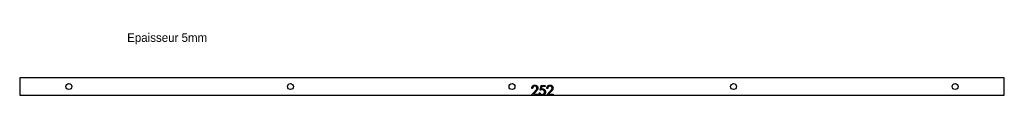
# Model space of a CAD drawing. Header units: millimetres. Extents: x -1000 to 1000, y -18 to 109.
import ezdxf

# ---------------------------------------------------------------- set-up
doc = ezdxf.new("R2010")
doc.units = ezdxf.units.MM

msp = doc.modelspace()

# ---------------------------------------------------------------- linework, layer by layer
at = {"color": 7, "linetype": 'Continuous', "lineweight": 25}
for p, q in [((-1000, 17.5), (-1000, -17.5)), ((1000, 17.5), (-1000, 17.5)), ((1000, -17.5), (1000, 17.5)), ((-1000, -17.5), (1000, -17.5))]:
    msp.add_line(p, q, dxfattribs=at)
at = {"color": 1, "linetype": 'Continuous', "lineweight": 25}
for p, q in [((56.9, -7.5), (59, 2.5)), ((59, 2.5), (67.2, 2.5)), ((60.4, 0.4), (59.3, -4.8)), ((67.2, 0.4), (60.4, 0.4)), ((67.2, 2.5), (67.2, 0.4)), ((39.2, -17.5), (47, -9.2)), ((41.8, -3.7), (40, -3.7)), ((48.5, -10.1), (43.5, -15.4)), ((43.5, -15.4), (52.8, -15.4)), ((52.8, -15.4), (52.8, -17.5)), ((54.9, -12.4), (56.7, -12.4)), ((70, -17.5), (77.8, -9.2)), ((72.6, -3.7), (70.8, -3.7)), ((79.3, -10.1), (74.3, -15.4)), ((74.3, -15.4), (83.6, -15.4)), ((83.6, -15.4), (83.6, -17.5))]:
    msp.add_line(p, q, dxfattribs=at)
at = {"color": 7, "linetype": 'Continuous', "lineweight": 25}
for centre in [(-900, 0), (-450, 0), (0, 0), (450, 0), (900, 0)]:
    msp.add_circle(centre, 6, dxfattribs=at)
at = {"color": 1, "linetype": 'Continuous', "lineweight": 25}
for points, knots in [([(40, -3.7), (40, -3.4), (40, -2.9), (40.1, -2.3), (40.3, -1.6), (40.5, -1), (40.8, -0.4), (41.1, 0.1), (41.5, 0.7), (41.9, 1.1), (42.4, 1.6), (42.9, 2), (43.4, 2.3), (44, 2.6), (44.6, 2.8), (45.2, 2.9), (45.9, 3), (46.3, 3), (46.5, 3)], [0, 0, 0, 0, 0.068799, 0.135118, 0.199001, 0.261934, 0.323531, 0.385435, 0.447216, 0.510018, 0.572511, 0.633364, 0.693217, 0.752555, 0.812558, 0.873261, 0.935543, 1, 1, 1, 1]), ([(46.4, 1), (46.3, 1), (46, 0.9), (45.5, 0.9), (45.1, 0.8), (44.7, 0.7), (44.3, 0.5), (43.9, 0.3), (43.6, 0), (43.2, -0.2), (42.9, -0.6), (42.7, -0.9), (42.4, -1.3), (42.2, -1.7), (42.1, -2.2), (41.9, -2.6), (41.8, -3.1), (41.8, -3.5), (41.8, -3.7)], [0, 0, 0, 0, 0.064451, 0.126571, 0.186922, 0.245924, 0.304098, 0.361781, 0.420577, 0.480272, 0.540224, 0.600658, 0.661916, 0.724435, 0.788853, 0.856287, 0.926338, 1, 1, 1, 1]), ([(50.8, -3.1), (50.8, -3), (50.8, -2.7), (50.7, -2.3), (50.6, -1.9), (50.5, -1.5), (50.3, -1.2), (50.1, -0.9), (49.8, -0.5), (49.5, -0.2), (49.2, 0), (48.9, 0.3), (48.5, 0.5), (48.1, 0.7), (47.7, 0.8), (47.3, 0.9), (46.9, 0.9), (46.6, 1), (46.4, 1)], [0, 0, 0, 0, 0.061969, 0.122129, 0.180999, 0.240162, 0.299865, 0.359951, 0.421742, 0.486546, 0.551508, 0.614995, 0.67724, 0.739715, 0.803039, 0.866487, 0.931969, 1, 1, 1, 1]), ([(46.5, 3), (46.7, 3), (47.2, 3), (47.8, 2.9), (48.4, 2.8), (49, 2.6), (49.5, 2.3), (50, 2), (50.5, 1.7), (50.9, 1.2), (51.3, 0.8), (51.6, 0.3), (51.9, -0.2), (52.2, -0.7), (52.3, -1.2), (52.5, -1.8), (52.5, -2.3), (52.6, -2.7), (52.6, -2.9)], [0, 0, 0, 0, 0.069475, 0.136517, 0.200789, 0.26383, 0.325735, 0.387291, 0.449509, 0.512968, 0.576275, 0.63758, 0.697903, 0.757172, 0.816599, 0.876653, 0.93729, 1, 1, 1, 1]), ([(70.8, -3.7), (70.8, -3.4), (70.8, -2.9), (70.9, -2.3), (71.1, -1.6), (71.3, -1), (71.6, -0.4), (71.9, 0.1), (72.3, 0.7), (72.7, 1.1), (73.2, 1.6), (73.7, 2), (74.2, 2.3), (74.8, 2.6), (75.4, 2.8), (76, 2.9), (76.6, 3), (77.1, 3), (77.3, 3)], [0, 0, 0, 0, 0.068799, 0.135118, 0.199001, 0.261934, 0.323531, 0.385435, 0.447216, 0.510018, 0.572511, 0.633364, 0.693217, 0.752555, 0.812558, 0.873261, 0.935543, 1, 1, 1, 1]), ([(77.2, 1), (77, 1), (76.7, 0.9), (76.3, 0.9), (75.9, 0.8), (75.4, 0.7), (75.1, 0.5), (74.7, 0.3), (74.3, 0), (74, -0.2), (73.7, -0.6), (73.4, -0.9), (73.2, -1.3), (73, -1.7), (72.8, -2.2), (72.7, -2.6), (72.6, -3.1), (72.6, -3.5), (72.6, -3.7)], [0, 0, 0, 0, 0.064451, 0.126571, 0.186922, 0.245924, 0.304098, 0.361781, 0.420577, 0.480272, 0.540224, 0.600658, 0.661916, 0.724435, 0.788853, 0.856287, 0.926338, 1, 1, 1, 1]), ([(81.5, -3.1), (81.5, -3), (81.5, -2.7), (81.5, -2.3), (81.4, -1.9), (81.2, -1.5), (81.1, -1.2), (80.8, -0.9), (80.6, -0.5), (80.3, -0.2), (80, 0), (79.6, 0.3), (79.3, 0.5), (78.9, 0.7), (78.5, 0.8), (78.1, 0.9), (77.6, 0.9), (77.3, 1), (77.2, 1)], [0, 0, 0, 0, 0.061969, 0.122129, 0.180999, 0.240162, 0.299865, 0.359951, 0.421742, 0.486546, 0.551508, 0.614995, 0.67724, 0.739715, 0.803039, 0.866487, 0.931969, 1, 1, 1, 1]), ([(77.3, 3), (77.5, 3), (77.9, 3), (78.6, 2.9), (79.2, 2.8), (79.7, 2.6), (80.3, 2.3), (80.8, 2), (81.2, 1.7), (81.7, 1.2), (82.1, 0.8), (82.4, 0.3), (82.7, -0.2), (82.9, -0.7), (83.1, -1.2), (83.2, -1.8), (83.3, -2.3), (83.3, -2.7), (83.3, -2.9)], [0, 0, 0, 0, 0.0694755, 0.1365168, 0.2007888, 0.2638297, 0.325735, 0.3872907, 0.4495092, 0.5129678, 0.5762752, 0.6375801, 0.6979026, 0.7571721, 0.8165985, 0.8766532, 0.9372896, 1, 1, 1, 1]), ([(47, -9.2), (47.2, -9), (47.5, -8.6), (48.1, -8.1), (48.5, -7.6), (48.9, -7.1), (49.3, -6.7), (49.6, -6.3), (49.8, -5.9), (50.1, -5.5), (50.4, -5), (50.6, -4.4), (50.7, -3.7), (50.8, -3.3), (50.8, -3.1)], [0, 0, 0, 0, 0.110794, 0.212813, 0.306078, 0.390617, 0.467233, 0.534451, 0.593867, 0.644833, 0.736221, 0.825037, 0.911992, 1, 1, 1, 1]), ([(52.6, -2.9), (52.6, -3.2), (52.5, -3.8), (52.4, -4.6), (52.1, -5.4), (51.8, -6), (51.5, -6.5), (51.2, -6.9), (50.9, -7.4), (50.5, -7.9), (50.1, -8.4), (49.6, -8.9), (49.1, -9.5), (48.7, -9.9), (48.5, -10.1)], [0, 0, 0, 0, 0.098702, 0.195672, 0.292422, 0.391343, 0.444462, 0.504229, 0.570352, 0.642546, 0.722288, 0.807921, 0.90047, 1, 1, 1, 1]), ([(58.4, -17.5), (58.4, -17.5), (58.1, -17.4), (57.7, -17.1), (57.3, -16.8), (56.9, -16.4), (56.5, -16), (56.1, -15.6), (55.8, -15.1), (55.5, -14.6), (55.3, -14.1), (55.1, -13.6), (55, -13), (54.9, -12.6), (54.9, -12.4)], [0.2851213, 0.2851213, 0.2851213, 0.2851213, 0.3106631, 0.3707974, 0.4312907, 0.4932041, 0.5555698, 0.6173104, 0.6786412, 0.7406897, 0.8029689, 0.8667915, 0.9323415, 1, 1, 1, 1]), ([(56.7, -12.4), (56.7, -12.6), (56.8, -12.9), (57, -13.4), (57.2, -13.9), (57.5, -14.3), (57.8, -14.7), (58.2, -15), (58.6, -15.3), (59, -15.5), (59.5, -15.7), (60, -15.9), (60.6, -15.9), (60.9, -16), (61.1, -16)], [0, 0, 0, 0, 0.094699, 0.182017, 0.26441, 0.342584, 0.419032, 0.496446, 0.577316, 0.661468, 0.746701, 0.831237, 0.915195, 1, 1, 1, 1]), ([(61.3, -6.5), (61.2, -6.5), (60.9, -6.5), (60.4, -6.5), (59.8, -6.6), (59.3, -6.7), (58.7, -6.9), (58.2, -7.1), (57.5, -7.3), (57.1, -7.4), (56.9, -7.5)], [0, 0, 0, 0, 0.10308, 0.21102, 0.325963, 0.4465, 0.574634, 0.7089, 0.851186, 1, 1, 1, 1]), ([(59.3, -4.8), (59.5, -4.8), (59.9, -4.6), (60.5, -4.5), (61.1, -4.4), (61.5, -4.4), (61.7, -4.4)], [0, 0, 0, 0, 0.275068, 0.532901, 0.773973, 1, 1, 1, 1]), ([(61.1, -16), (61.2, -16), (61.6, -15.9), (62.1, -15.9), (62.6, -15.8), (63, -15.6), (63.5, -15.4), (63.9, -15.1), (64.3, -14.9), (64.7, -14.5), (65, -14.1), (65.3, -13.7), (65.6, -13.3), (65.8, -12.9), (66, -12.4), (66.1, -11.9), (66.1, -11.4), (66.1, -11.1), (66.2, -10.9)], [0, 0, 0, 0, 0.064207, 0.126425, 0.18768, 0.248216, 0.308305, 0.369661, 0.431699, 0.495947, 0.559758, 0.622295, 0.683911, 0.745092, 0.80674, 0.869087, 0.93329, 1, 1, 1, 1]), ([(66.2, -10.9), (66.2, -10.7), (66.1, -10.4), (66.1, -10), (66, -9.5), (65.8, -9.1), (65.6, -8.7), (65.4, -8.4), (65.2, -8), (64.8, -7.7), (64.5, -7.4), (64.1, -7.2), (63.7, -6.9), (63.3, -6.8), (62.8, -6.6), (62.4, -6.5), (61.9, -6.5), (61.5, -6.5), (61.3, -6.5)], [0, 0, 0, 0, 0.065358, 0.128002, 0.188327, 0.247189, 0.305609, 0.364042, 0.422603, 0.482636, 0.543255, 0.604078, 0.664931, 0.727386, 0.791447, 0.858041, 0.92703, 1, 1, 1, 1]), ([(61.7, -4.4), (61.9, -4.4), (62.3, -4.4), (63, -4.5), (63.6, -4.7), (64.2, -4.9), (64.7, -5.1), (65.2, -5.4), (65.7, -5.8), (66.2, -6.3), (66.6, -6.7), (67, -7.2), (67.3, -7.8), (67.5, -8.4), (67.7, -9), (67.8, -9.6), (67.9, -10.3), (67.9, -10.7), (67.9, -11)], [0, 0, 0, 0, 0.065798, 0.129376, 0.190867, 0.251245, 0.310771, 0.370654, 0.431043, 0.493147, 0.555361, 0.616316, 0.677302, 0.738297, 0.80079, 0.864797, 0.931055, 1, 1, 1, 1]), ([(67.9, -11), (67.9, -11.1), (67.9, -11.5), (67.9, -11.9), (67.8, -12.4), (67.7, -12.9), (67.6, -13.3), (67.4, -13.8), (67.3, -14.2), (67, -14.6), (66.8, -15), (66.5, -15.4), (66.3, -15.7), (66, -16.1), (65.6, -16.4), (65.3, -16.6), (65, -16.9), (64.6, -17.1), (64.2, -17.3), (63.9, -17.5), (63.8, -17.5)], [0, 0, 0, 0, 0.0440097, 0.0874247, 0.1301043, 0.1725351, 0.2145316, 0.2562704, 0.2982623, 0.3406685, 0.3827145, 0.4237149, 0.4642562, 0.5040793, 0.5438633, 0.5832862, 0.6231027, 0.6629259, 0.7032437, 0.739676, 0.739676, 0.739676, 0.739676]), ([(77.8, -9.2), (77.9, -9), (78.3, -8.6), (78.8, -8.1), (79.3, -7.6), (79.7, -7.1), (80.1, -6.7), (80.4, -6.3), (80.6, -5.9), (80.9, -5.5), (81.1, -5), (81.4, -4.4), (81.5, -3.7), (81.5, -3.3), (81.5, -3.1)], [0, 0, 0, 0, 0.1107942, 0.2128129, 0.3060779, 0.3906175, 0.4672327, 0.5344506, 0.5938668, 0.644833, 0.7362206, 0.8250374, 0.9119923, 1, 1, 1, 1]), ([(83.3, -2.9), (83.3, -3.2), (83.3, -3.8), (83.1, -4.6), (82.9, -5.4), (82.6, -6), (82.3, -6.5), (82, -6.9), (81.7, -7.4), (81.3, -7.9), (80.8, -8.4), (80.4, -8.9), (79.8, -9.5), (79.5, -9.9), (79.3, -10.1)], [0, 0, 0, 0, 0.098702, 0.195672, 0.292422, 0.391343, 0.444462, 0.504229, 0.570352, 0.642546, 0.722288, 0.807921, 0.90047, 1, 1, 1, 1])]:
    msp.add_open_spline(points, degree=3, knots=knots, dxfattribs=at)

# ---------------------------------------------------------------- texts
at = {"insert": (-781.7, 108.3), "char_height": 17.5, "attachment_point": 1}
msp.add_mtext_dynamic_manual_height_columns('Epaisseur 5mm', width=326.111, gutter_width=87.5, heights=[0], dxfattribs=at)

doc.saveas('drawing.dxf')
